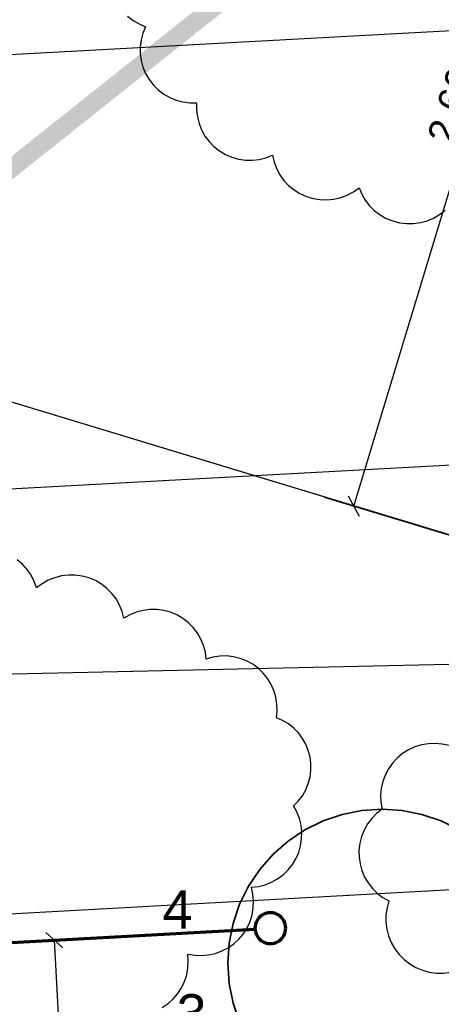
# Model space of a CAD drawing. Extents: x -779 to 790, y -208 to 633.
# Tile 140 of 232: x -214 to -186, y 440 to 504. Entities that reach past the tile are written whole.
import ezdxf
from ezdxf.lldxf.tags import DXFTag

# ---------------------------------------------------------------- set-up
doc = ezdxf.new("R2010")
doc.units = 0
doc.layers.get('0').update_dxf_attribs({"lineweight": 25})
for name, color, linetype, lineweight, true_color in [('01AFU Allgemein Bemaßung-A07F5V4RWF', 7, 'Continuous', 25, 0x848484), ('02 Raster Gebäude-A07F5V4QWF', 7, 'Continuous', 25, 0x848484), ('30 Baugrubenplanung - Bemaßung', 7, 'Continuous', 25, 0x848484), ('S_Abwasserschacht', 7, 'Continuous', 35, 0xffffff), ('S_Mass', 150, 'Continuous', 25, 0x007fff), ('S_Schmutzwasser_Grundleitung', 7, 'Continuous', 70, 0x7f5f00), ('X_Aenderungen', 6, 'Continuous', 25, 0xff00ff)]:
    doc.layers.add(name, color=color, linetype=linetype, lineweight=lineweight, true_color=true_color)
for name, color, linetype, lineweight in [('02 Raster Gebäude-A07F5V53WF', 7, 'Continuous', 13), ('X_Allgemein', 7, 'Continuous', 25), ('X_Text', 7, 'Continuous', 25)]:
    doc.layers.add(name, color=color, linetype=linetype, lineweight=lineweight)
doc.styles.get("Standard").update_dxf_attribs({"font": 'arial.ttf'})
tags = doc.linetypes.add('Raster-A07F5V4TWF', pattern=[0.2, 0.1, -0.05, 0, -0.05]).pattern_tags.tags
tags[10:11] = [DXFTag(74, 4), DXFTag(75, 0), DXFTag(340, '0'), DXFTag(46, 1.0), DXFTag(50, 0.0), DXFTag(44, 0.0), DXFTag(45, 0.0)]
tags[8:9] = [DXFTag(74, 4), DXFTag(75, 0), DXFTag(340, '0'), DXFTag(46, 1.0), DXFTag(50, 0.0), DXFTag(44, 0.0), DXFTag(45, 0.0)]
tags[6:7] = [DXFTag(74, 4), DXFTag(75, 0), DXFTag(340, '0'), DXFTag(46, 1.0), DXFTag(50, 0.0), DXFTag(44, 0.0), DXFTag(45, 0.0)]
tags[4:5] = [DXFTag(74, 4), DXFTag(75, 0), DXFTag(340, '0'), DXFTag(46, 1.0), DXFTag(50, 0.0), DXFTag(44, 0.0), DXFTag(45, 0.0)]
tags = doc.linetypes.add('Raster-A07F5V57WF', pattern=[0.2, 0.1, -0.05, 0, -0.05]).pattern_tags.tags
tags[10:11] = [DXFTag(74, 4), DXFTag(75, 0), DXFTag(340, '0'), DXFTag(46, 1.0), DXFTag(50, 0.0), DXFTag(44, 0.0), DXFTag(45, 0.0)]
tags[8:9] = [DXFTag(74, 4), DXFTag(75, 0), DXFTag(340, '0'), DXFTag(46, 1.0), DXFTag(50, 0.0), DXFTag(44, 0.0), DXFTag(45, 0.0)]
tags[6:7] = [DXFTag(74, 4), DXFTag(75, 0), DXFTag(340, '0'), DXFTag(46, 1.0), DXFTag(50, 0.0), DXFTag(44, 0.0), DXFTag(45, 0.0)]
tags[4:5] = [DXFTag(74, 4), DXFTag(75, 0), DXFTag(340, '0'), DXFTag(46, 1.0), DXFTag(50, 0.0), DXFTag(44, 0.0), DXFTag(45, 0.0)]

# ---------------------------------------------------------------- blocks, each defined once
blk = doc.blocks.new('Referenz-A07F5V4VWF', base_point=(-401.415, -176.34))
at = {"layer": '01AFU Allgemein Bemaßung-A07F5V4RWF', "color": 0, "lineweight": -2}
blk.add_line((-328.32, 439.376), (-145.976, 449.353), dxfattribs=at)
at = {"layer": '02 Raster Gebäude-A07F5V4QWF', "color": 0, "linetype": 'Raster-A07F5V4TWF', "lineweight": -2, "ltscale": 187.5}
blk.add_line((458.124, 274.957), (-306.446, 506.77), dxfattribs=at)
at = {"layer": '30 Baugrubenplanung - Bemaßung', "color": 0, "lineweight": -2}
for p, q in [((-354.266, 465.516), (240.225, 498.046)), ((-352.803, 458.112), (-144.1, 462.728))]:
    blk.add_line(p, q, dxfattribs=at)
blk = doc.blocks.new('Polylinie-A07F5V4XWF', base_point=(-290.566, 305.478))
at = {"color": 0, "linetype": 'ByBlock', "lineweight": -2, "ltscale": 0.25}
for points in [[(-251.434, 463.569), (-253.361, 463.569), (-156.341, 539.258)], [(-253.361, 463.569), (-156.341, 539.258), (-158.268, 539.258)]]:
    blk.add_solid(points, dxfattribs=at)
blk = doc.blocks.new('Referenz-A07F5V59WF', base_point=(-759.499, -206.186))
at = {"layer": '02 Raster Gebäude-A07F5V53WF', "color": 0, "linetype": 'Raster-A07F5V57WF', "ltscale": 117.000008}
blk.add_line((458.011, 274.994), (-306.417, 506.754), dxfattribs=at)
blk = doc.blocks.new('Maß-A07F5VB5WF', base_point=(-193.904, 463.859))
at = {"color": 0, "linetype": 'ByBlock', "lineweight": -2, "ltscale": 0.25}
for p, q in [((-178.469, 523.552), (-149.498, 514.769)), ((-176.908, 523.633), (-176.201, 522.31)), ((-191.99, 472.062), (-176.555, 522.972)), ((-192.343, 472.723), (-191.636, 471.401)), ((-193.904, 472.642), (-164.933, 463.859))]:
    blk.add_line(p, q, dxfattribs=at)
at = {"color": 0, "linetype": 'ByBlock', "lineweight": -2, "ltscale": 0.25, "insert": (-187.252, 495.96), "char_height": 1.8, "attachment_point": 1, "rotation": 73.13368}
blk.add_mtext('{\\fArial;2.66}', dxfattribs=at)
blk = doc.blocks.new('Maß-A07F5VB7WF', base_point=(-325.876, 493.279))
at = {"color": 0, "linetype": 'ByBlock', "lineweight": -2, "ltscale": 0.25}
blk.add_line((-325.337, 495.276), (-148.959, 504.929), dxfattribs=at)
blk = doc.blocks.new('Maß-A07F5VBNWF', base_point=(-213.408, 402.451))
at = {"color": 0, "linetype": 'ByBlock', "lineweight": -2, "ltscale": 0.25}
for p, q in [((-213.408, 443.795), (-201.426, 444.45)), ((-211.97, 444.404), (-210.853, 443.403)), ((-209.17, 402.952), (-211.411, 443.904)), ((-211.167, 402.842), (-199.185, 403.498)), ((-209.728, 403.452), (-208.611, 402.451))]:
    blk.add_line(p, q, dxfattribs=at)
at = {"color": 0, "linetype": 'ByBlock', "lineweight": -2, "ltscale": 0.25, "insert": (-208.023, 425.917), "char_height": 1.8, "attachment_point": 1, "rotation": 273.1327}
blk.add_mtext('{\\fArial;2.05}', dxfattribs=at)
blk = doc.blocks.new('Kreis-A07F5VCFWF', base_point=(-200.152, 432.395))
at = {"color": 0, "linetype": 'ByBlock', "lineweight": -2, "ltscale": 0.35}
for p, q in [((-191.457, 452.309), (-192.74, 452.054)), ((-190.152, 452.395), (-191.457, 452.309)), ((-188.847, 452.309), (-190.152, 452.395)), ((-187.564, 452.054), (-188.847, 452.309)), ((-193.979, 451.634), (-195.152, 451.055)), ((-192.74, 452.054), (-193.979, 451.634)), ((-186.325, 451.634), (-187.564, 452.054)), ((-185.152, 451.055), (-186.325, 451.634)), ((-195.152, 451.055), (-196.24, 450.328)), ((-184.064, 450.328), (-185.152, 451.055)), ((-196.24, 450.328), (-197.223, 449.466)), ((-183.081, 449.466), (-184.064, 450.328)), ((-197.223, 449.466), (-198.086, 448.482)), ((-182.218, 448.482), (-183.081, 449.466)), ((-198.086, 448.482), (-198.812, 447.395)), ((-181.492, 447.395), (-182.218, 448.482)), ((-198.812, 447.395), (-199.391, 446.222)), ((-180.913, 446.222), (-181.492, 447.395)), ((-199.391, 446.222), (-199.811, 444.983)), ((-180.493, 444.983), (-180.913, 446.222)), ((-199.811, 444.983), (-200.066, 443.7)), ((-180.238, 443.7), (-180.493, 444.983)), ((-200.066, 443.7), (-200.152, 442.395)), ((-180.152, 442.395), (-180.238, 443.7)), ((-200.152, 442.395), (-200.066, 441.09)), ((-180.238, 441.09), (-180.152, 442.395)), ((-200.066, 441.09), (-199.811, 439.807)), ((-180.493, 439.807), (-180.238, 441.09)), ((-199.811, 439.807), (-199.391, 438.568)), ((-180.913, 438.568), (-180.493, 439.807)), ((-199.391, 438.568), (-198.812, 437.395)), ((-181.492, 437.395), (-180.913, 438.568)), ((-198.812, 437.395), (-198.086, 436.307)), ((-182.218, 436.307), (-181.492, 437.395)), ((-198.086, 436.307), (-197.223, 435.324)), ((-183.081, 435.324), (-182.218, 436.307)), ((-197.223, 435.324), (-196.24, 434.461)), ((-184.064, 434.461), (-183.081, 435.324)), ((-196.24, 434.461), (-195.152, 433.735)), ((-185.152, 433.735), (-184.064, 434.461)), ((-195.152, 433.735), (-193.979, 433.156)), ((-193.979, 433.156), (-192.74, 432.736)), ((-187.564, 432.736), (-186.325, 433.156)), ((-186.325, 433.156), (-185.152, 433.735)), ((-192.74, 432.736), (-191.457, 432.48)), ((-191.457, 432.48), (-190.152, 432.395)), ((-190.152, 432.395), (-188.847, 432.48)), ((-188.847, 432.48), (-187.564, 432.736))]:
    blk.add_line(p, q, dxfattribs=at)
blk = doc.blocks.new('Revisionswolke-A07F5VCJWF', base_point=(-672.158, -64.455))
at = {"color": 0, "linetype": 'ByBlock', "lineweight": -2, "ltscale": 0.25}
for p, q in [((-213.486, 468.285), (-213.832, 468.578)), ((-213.181, 467.95), (-213.486, 468.285)), ((-212.922, 467.577), (-213.181, 467.95)), ((-212.715, 467.174), (-212.922, 467.577)), ((-212.562, 466.748), (-212.715, 467.174)), ((-212.201, 467.02), (-212.562, 466.748)), ((-211.807, 467.244), (-212.201, 467.02)), ((-211.388, 467.414), (-211.807, 467.244)), ((-210.95, 467.527), (-211.388, 467.414)), ((-210.501, 467.583), (-210.95, 467.527)), ((-210.049, 467.58), (-210.501, 467.583)), ((-209.6, 467.517), (-210.049, 467.58)), ((-209.164, 467.397), (-209.6, 467.517)), ((-208.748, 467.221), (-209.164, 467.397)), ((-208.357, 466.992), (-208.748, 467.221)), ((-208, 466.714), (-208.357, 466.992)), ((-207.683, 466.392), (-208, 466.714)), ((-207.41, 466.031), (-207.683, 466.392)), ((-207.186, 465.638), (-207.41, 466.031)), ((-207.016, 465.219), (-207.186, 465.638)), ((-206.902, 464.781), (-207.016, 465.219)), ((-206.095, 465.176), (-206.511, 465.005)), ((-205.659, 465.291), (-206.095, 465.176)), ((-205.213, 465.349), (-205.659, 465.291)), ((-204.763, 465.348), (-205.213, 465.349)), ((-204.316, 465.289), (-204.763, 465.348)), ((-203.882, 465.171), (-204.316, 465.289)), ((-203.466, 464.999), (-203.882, 465.171)), ((-206.511, 465.005), (-206.902, 464.781)), ((-203.076, 464.773), (-203.466, 464.999)), ((-202.719, 464.499), (-203.076, 464.773)), ((-202.401, 464.181), (-202.719, 464.499)), ((-202.127, 463.823), (-202.401, 464.181)), ((-201.901, 463.434), (-202.127, 463.823)), ((-201.729, 463.018), (-201.901, 463.434)), ((-201.612, 462.583), (-201.729, 463.018)), ((-201.553, 462.137), (-201.612, 462.583)), ((-201.122, 462.26), (-201.553, 462.137)), ((-200.679, 462.327), (-201.122, 462.26)), ((-200.232, 462.335), (-200.679, 462.327)), ((-199.787, 462.285), (-200.232, 462.335)), ((-199.352, 462.178), (-199.787, 462.285)), ((-198.935, 462.015), (-199.352, 462.178)), ((-198.543, 461.799), (-198.935, 462.015)), ((-198.182, 461.534), (-198.543, 461.799)), ((-197.858, 461.225), (-198.182, 461.534)), ((-197.577, 460.876), (-197.858, 461.225)), ((-197.345, 460.493), (-197.577, 460.876)), ((-197.164, 460.084), (-197.345, 460.493)), ((-197.037, 459.654), (-197.164, 460.084)), ((-196.968, 459.212), (-197.037, 459.654)), ((-197.003, 458.319), (-196.956, 458.764)), ((-196.956, 458.764), (-196.968, 459.212)), ((-196.602, 458.145), (-197.003, 458.319)), ((-196.227, 457.921), (-196.602, 458.145)), ((-195.883, 457.65), (-196.227, 457.921)), ((-195.577, 457.338), (-195.883, 457.65)), ((-195.314, 456.988), (-195.577, 457.338)), ((-195.099, 456.608), (-195.314, 456.988)), ((-194.934, 456.203), (-195.099, 456.608)), ((-194.823, 455.78), (-194.934, 456.203)), ((-194.767, 455.346), (-194.823, 455.78)), ((-194.824, 454.475), (-194.767, 454.909)), ((-194.767, 454.909), (-194.767, 455.346)), ((-194.936, 454.052), (-194.824, 454.475)), ((-195.319, 453.268), (-195.102, 453.648)), ((-195.102, 453.648), (-194.936, 454.052)), ((-195.889, 452.607), (-195.582, 452.919)), ((-195.582, 452.919), (-195.319, 453.268)), ((-195.674, 452.214), (-195.889, 452.607)), ((-195.512, 451.796), (-195.674, 452.214)), ((-195.406, 451.361), (-195.512, 451.796)), ((-195.357, 450.915), (-195.406, 451.361)), ((-195.434, 450.024), (-195.367, 450.467)), ((-195.367, 450.467), (-195.357, 450.915)), ((-195.559, 449.594), (-195.434, 450.024)), ((-195.97, 448.8), (-195.739, 449.183)), ((-195.739, 449.183), (-195.559, 449.594)), ((-196.572, 448.138), (-196.25, 448.449)), ((-196.25, 448.449), (-195.97, 448.8)), ((-197.325, 447.655), (-196.933, 447.872)), ((-196.933, 447.872), (-196.572, 448.138)), ((-198.621, 447.329), (-198.176, 447.381)), ((-198.523, 446.888), (-198.621, 447.329)), ((-198.176, 447.381), (-197.741, 447.49)), ((-197.741, 447.49), (-197.325, 447.655)), ((-198.483, 446.438), (-198.523, 446.888)), ((-198.58, 445.541), (-198.502, 445.986)), ((-198.502, 445.986), (-198.483, 446.438)), ((-198.716, 445.109), (-198.58, 445.541)), ((-199.148, 444.317), (-198.906, 444.699)), ((-198.906, 444.699), (-198.716, 445.109)), ((-199.771, 443.665), (-199.439, 443.971)), ((-199.439, 443.971), (-199.148, 444.317)), ((-200.542, 443.195), (-200.141, 443.404)), ((-200.141, 443.404), (-199.771, 443.665)), ((-202.755, 442.996), (-202.31, 442.919)), ((-202.719, 442.545), (-202.755, 442.996)), ((-202.31, 442.919), (-201.858, 442.9)), ((-201.858, 442.9), (-201.408, 442.941)), ((-201.408, 442.941), (-200.966, 443.039)), ((-200.966, 443.039), (-200.542, 443.195)), ((-202.824, 441.647), (-202.742, 442.092)), ((-202.742, 442.092), (-202.719, 442.545)), ((-202.963, 441.216), (-202.824, 441.647)), ((-203.404, 440.426), (-203.157, 440.806)), ((-203.157, 440.806), (-202.963, 441.216)), ((-203.697, 440.081), (-203.404, 440.426)), ((-204.406, 439.52), (-204.033, 439.777)), ((-204.033, 439.777), (-203.697, 440.081))]:
    blk.add_line(p, q, dxfattribs=at)
blk = doc.blocks.new('Revisionswolke-A07F5VFVWF', base_point=(-191.647, 436.133))
at = {"color": 0, "linetype": 'ByBlock', "lineweight": -2, "ltscale": 0.25}
for p, q in [((-177.582, 459.364), (-178.03, 459.234)), ((-177.121, 459.433), (-177.582, 459.364)), ((-176.655, 459.442), (-177.121, 459.433)), ((-176.192, 459.389), (-176.655, 459.442)), ((-175.74, 459.275), (-176.192, 459.389)), ((-183.628, 458.777), (-184.054, 458.592)), ((-183.181, 458.903), (-183.628, 458.777)), ((-182.722, 458.97), (-183.181, 458.903)), ((-182.258, 458.976), (-182.722, 458.97)), ((-181.797, 458.92), (-182.258, 458.976)), ((-181.347, 458.804), (-181.797, 458.92)), ((-180.917, 458.631), (-181.347, 458.804)), ((-178.855, 458.803), (-179.218, 458.511)), ((-178.457, 459.046), (-178.855, 458.803)), ((-178.03, 459.234), (-178.457, 459.046)), ((-175.306, 459.102), (-175.74, 459.275)), ((-174.9, 458.875), (-175.306, 459.102)), ((-174.527, 458.595), (-174.9, 458.875)), ((-171.207, 458.671), (-171.671, 458.619)), ((-170.741, 458.663), (-171.207, 458.671)), ((-170.28, 458.593), (-170.741, 458.663)), ((-184.815, 458.065), (-185.137, 457.73)), ((-184.452, 458.354), (-184.815, 458.065)), ((-184.054, 458.592), (-184.452, 458.354)), ((-180.513, 458.402), (-180.917, 458.631)), ((-180.143, 458.121), (-180.513, 458.402)), ((-179.813, 457.795), (-180.143, 458.121)), ((-179.539, 458.172), (-179.813, 457.795)), ((-179.218, 458.511), (-179.539, 458.172)), ((-174.194, 458.269), (-174.527, 458.595)), ((-173.907, 457.901), (-174.194, 458.269)), ((-172.964, 458.105), (-173.337, 457.825)), ((-172.557, 458.333), (-172.964, 458.105)), ((-172.123, 458.505), (-172.557, 458.333)), ((-171.671, 458.619), (-172.123, 458.505)), ((-169.832, 458.462), (-170.28, 458.593)), ((-169.405, 458.274), (-169.832, 458.462)), ((-169.007, 458.031), (-169.405, 458.274)), ((-168.644, 457.738), (-169.007, 458.031)), ((-185.137, 457.73), (-185.412, 457.356)), ((-173.67, 457.499), (-173.907, 457.901)), ((-173.337, 457.825), (-173.67, 457.499)), ((-168.323, 457.4), (-168.644, 457.738)), ((-168.049, 457.022), (-168.323, 457.4)), ((-185.636, 456.949), (-185.804, 456.517)), ((-185.412, 457.356), (-185.636, 456.949)), ((-167.828, 456.611), (-168.049, 457.022)), ((-166.423, 456.802), (-166.863, 456.648)), ((-165.967, 456.897), (-166.423, 456.802)), ((-165.502, 456.93), (-165.967, 456.897)), ((-165.037, 456.902), (-165.502, 456.93)), ((-164.58, 456.813), (-165.037, 456.902)), ((-164.138, 456.664), (-164.58, 456.813)), ((-188.436, 456.24), (-188.819, 455.999)), ((-188.026, 456.43), (-188.436, 456.24)), ((-187.593, 456.564), (-188.026, 456.43)), ((-187.148, 456.64), (-187.593, 456.564)), ((-186.696, 456.658), (-187.148, 456.64)), ((-186.245, 456.617), (-186.696, 456.658)), ((-185.804, 456.517), (-186.245, 456.617)), ((-167.663, 456.175), (-167.828, 456.611)), ((-167.279, 456.438), (-167.663, 456.175)), ((-166.863, 456.648), (-167.279, 456.438)), ((-163.72, 456.459), (-164.138, 456.664)), ((-163.332, 456.2), (-163.72, 456.459)), ((-162.983, 455.892), (-163.332, 456.2)), ((-189.167, 455.71), (-189.474, 455.378)), ((-188.819, 455.999), (-189.167, 455.71)), ((-162.676, 455.541), (-162.983, 455.892)), ((-162.419, 455.153), (-162.676, 455.541)), ((-189.736, 455.009), (-189.946, 454.609)), ((-189.474, 455.378), (-189.736, 455.009)), ((-162.215, 454.734), (-162.419, 455.153)), ((-190.103, 454.184), (-190.204, 453.743)), ((-189.946, 454.609), (-190.103, 454.184)), ((-162.068, 454.292), (-162.215, 454.734)), ((-161.981, 453.834), (-162.068, 454.292)), ((-190.204, 453.743), (-190.245, 453.293)), ((-161.539, 453.968), (-161.981, 453.834)), ((-161.084, 454.044), (-161.539, 453.968)), ((-160.623, 454.059), (-161.084, 454.044)), ((-160.163, 454.013), (-160.623, 454.059)), ((-159.714, 453.907), (-160.163, 454.013)), ((-159.283, 453.743), (-159.714, 453.907)), ((-158.877, 453.524), (-159.283, 453.743)), ((-190.245, 453.293), (-190.228, 452.841)), ((-158.503, 453.254), (-158.877, 453.524)), ((-158.168, 452.936), (-158.503, 453.254)), ((-157.877, 452.578), (-158.168, 452.936)), ((-190.152, 452.395), (-190.506, 452.116)), ((-190.228, 452.841), (-190.152, 452.395)), ((-157.636, 452.184), (-157.877, 452.578)), ((-190.821, 451.794), (-191.091, 451.434)), ((-190.506, 452.116), (-190.821, 451.794)), ((-157.449, 451.762), (-157.636, 452.184)), ((-157.319, 451.319), (-157.449, 451.762)), ((-191.312, 451.041), (-191.48, 450.623)), ((-191.091, 451.434), (-191.312, 451.041)), ((-157.248, 450.863), (-157.319, 451.319)), ((-191.48, 450.623), (-191.592, 450.186)), ((-157.289, 449.943), (-157.238, 450.402)), ((-157.238, 450.402), (-157.248, 450.863)), ((-191.592, 450.186), (-191.647, 449.739)), ((-191.647, 449.739), (-191.642, 449.289)), ((-156.954, 449.673), (-157.289, 449.943)), ((-191.642, 449.289), (-191.579, 448.842)), ((-156.658, 449.361), (-156.954, 449.673)), ((-156.403, 449.015), (-156.658, 449.361)), ((-191.579, 448.842), (-191.459, 448.408)), ((-156.195, 448.638), (-156.403, 449.015)), ((-156.038, 448.239), (-156.195, 448.638)), ((-191.459, 448.408), (-191.282, 447.994)), ((-191.282, 447.994), (-191.054, 447.605)), ((-155.932, 447.822), (-156.038, 448.239)), ((-155.881, 447.395), (-155.932, 447.822)), ((-191.054, 447.605), (-190.776, 447.25)), ((-190.776, 447.25), (-190.455, 446.934)), ((-155.885, 446.965), (-155.881, 447.395)), ((-190.455, 446.934), (-190.095, 446.663)), ((-190.095, 446.663), (-189.703, 446.441)), ((-156.057, 446.124), (-155.944, 446.539)), ((-155.944, 446.539), (-155.885, 446.965)), ((-189.829, 445.996), (-189.895, 445.538)), ((-189.703, 446.441), (-189.829, 445.996)), ((-156.222, 445.727), (-156.057, 446.124)), ((-189.895, 445.538), (-189.901, 445.076)), ((-156.697, 445.013), (-156.437, 445.355)), ((-156.437, 445.355), (-156.222, 445.727)), ((-189.901, 445.076), (-189.845, 444.617)), ((-189.845, 444.617), (-189.73, 444.169)), ((-157.338, 444.442), (-156.999, 444.707)), ((-156.999, 444.707), (-156.697, 445.013)), ((-189.73, 444.169), (-189.557, 443.74)), ((-157.708, 444.223), (-157.338, 444.442)), ((-157.661, 443.763), (-157.708, 444.223)), ((-189.557, 443.74), (-189.329, 443.338)), ((-189.329, 443.338), (-189.05, 442.969)), ((-157.675, 443.301), (-157.661, 443.763)), ((-189.05, 442.969), (-188.725, 442.64)), ((-157.883, 442.401), (-157.749, 442.844)), ((-157.749, 442.844), (-157.675, 443.301)), ((-188.725, 442.64), (-188.359, 442.357)), ((-188.359, 442.357), (-187.96, 442.124)), ((-187.96, 442.124), (-187.533, 441.946)), ((-158.074, 441.98), (-157.883, 442.401)), ((-187.533, 441.946), (-187.087, 441.825)), ((-187.087, 441.825), (-186.628, 441.764)), ((-186.628, 441.764), (-186.166, 441.764)), ((-186.166, 441.764), (-185.707, 441.825)), ((-185.707, 441.825), (-185.668, 441.361)), ((-158.613, 441.23), (-158.319, 441.587)), ((-158.319, 441.587), (-158.074, 441.98)), ((-185.668, 441.361), (-185.568, 440.907)), ((-185.568, 440.907), (-185.41, 440.47)), ((-159.329, 440.646), (-158.952, 440.914)), ((-158.952, 440.914), (-158.613, 441.23)), ((-185.41, 440.47), (-185.195, 440.058)), ((-162.545, 439.91), (-162.443, 440.364)), ((-162.443, 440.364), (-162.002, 440.225)), ((-162.002, 440.225), (-161.546, 440.145)), ((-161.546, 440.145), (-161.084, 440.126)), ((-161.084, 440.126), (-160.623, 440.168)), ((-160.623, 440.168), (-160.172, 440.27)), ((-160.172, 440.27), (-159.738, 440.43)), ((-159.738, 440.43), (-159.329, 440.646)), ((-185.195, 440.058), (-184.927, 439.677)), ((-184.927, 439.677), (-184.612, 439.335)), ((-162.706, 439.473), (-162.545, 439.91)), ((-184.612, 439.335), (-184.254, 439.038)), ((-184.254, 439.038), (-183.861, 438.79)), ((-180.719, 438.685), (-180.31, 438.906)), ((-180.31, 438.906), (-180.14, 438.473)), ((-163.193, 438.682), (-162.923, 439.061)), ((-162.923, 439.061), (-162.706, 439.473)), ((-183.861, 438.79), (-183.438, 438.596)), ((-183.438, 438.596), (-182.993, 438.46)), ((-182.993, 438.46), (-182.534, 438.383)), ((-182.534, 438.383), (-182.07, 438.368)), ((-182.07, 438.368), (-181.607, 438.414)), ((-181.607, 438.414), (-181.154, 438.52)), ((-181.154, 438.52), (-180.719, 438.685)), ((-180.14, 438.473), (-179.915, 438.066)), ((-163.869, 438.045), (-163.51, 438.341)), ((-163.51, 438.341), (-163.193, 438.682)), ((-179.915, 438.066), (-179.638, 437.693)), ((-179.638, 437.693), (-179.314, 437.359)), ((-174.633, 437.321), (-174.304, 437.65)), ((-174.304, 437.65), (-174.015, 437.286)), ((-168.68, 437.419), (-168.41, 437.797)), ((-168.41, 437.797), (-168.191, 438.208)), ((-168.191, 438.208), (-167.816, 437.933)), ((-167.816, 437.933), (-167.407, 437.71)), ((-167.407, 437.71), (-166.973, 437.542)), ((-165.133, 437.473), (-164.688, 437.607)), ((-164.688, 437.607), (-164.264, 437.799)), ((-164.264, 437.799), (-163.869, 438.045)), ((-179.314, 437.359), (-178.949, 437.071)), ((-178.949, 437.071), (-178.549, 436.833)), ((-175.406, 436.808), (-175.003, 437.039)), ((-175.003, 437.039), (-174.633, 437.321)), ((-174.015, 437.286), (-173.68, 436.963)), ((-173.68, 436.963), (-173.306, 436.686)), ((-169.359, 436.785), (-168.999, 437.079)), ((-168.999, 437.079), (-168.68, 437.419)), ((-166.973, 437.542), (-166.521, 437.434)), ((-166.521, 437.434), (-166.058, 437.386)), ((-166.058, 437.386), (-165.593, 437.399)), ((-165.593, 437.399), (-165.133, 437.473)), ((-178.549, 436.833), (-178.122, 436.65)), ((-178.122, 436.65), (-177.674, 436.525)), ((-177.674, 436.525), (-177.213, 436.46)), ((-177.213, 436.46), (-176.748, 436.456)), ((-176.748, 436.456), (-176.287, 436.514)), ((-176.287, 436.514), (-175.837, 436.632)), ((-175.837, 436.632), (-175.406, 436.808)), ((-173.306, 436.686), (-172.898, 436.462)), ((-172.898, 436.462), (-172.464, 436.293)), ((-170.625, 436.217), (-170.179, 436.35)), ((-170.179, 436.35), (-169.755, 436.54)), ((-169.755, 436.54), (-169.359, 436.785)), ((-172.464, 436.293), (-172.012, 436.183)), ((-172.012, 436.183), (-171.55, 436.133)), ((-171.55, 436.133), (-171.085, 436.144)), ((-171.085, 436.144), (-170.625, 436.217))]:
    blk.add_line(p, q, dxfattribs=at)
blk = doc.blocks.new('Revisionswolke-A07F5VFZWF', base_point=(-208.025, 489.403))
at = {"color": 0, "linetype": 'ByBlock', "lineweight": -2, "ltscale": 0.25}
for p, q in [((-206.658, 503.852), (-206.305, 503.571)), ((-206.305, 503.571), (-205.918, 503.338)), ((-205.918, 503.338), (-205.505, 503.157)), ((-205.674, 502.741), (-205.787, 502.307)), ((-205.505, 503.157), (-205.674, 502.741)), ((-205.787, 502.307), (-205.843, 501.861)), ((-205.843, 501.861), (-205.841, 501.412)), ((-205.841, 501.412), (-205.78, 500.967)), ((-205.78, 500.967), (-205.662, 500.534)), ((-205.662, 500.534), (-205.488, 500.119)), ((-205.488, 500.119), (-205.262, 499.731)), ((-205.262, 499.731), (-204.988, 499.376)), ((-204.988, 499.376), (-204.669, 499.059)), ((-204.669, 499.059), (-204.312, 498.787)), ((-204.312, 498.787), (-203.923, 498.563)), ((-203.923, 498.563), (-203.508, 498.392)), ((-203.508, 498.392), (-203.074, 498.276)), ((-203.074, 498.276), (-202.628, 498.218)), ((-202.628, 498.218), (-202.179, 498.218)), ((-202.179, 498.218), (-202.186, 497.767)), ((-202.186, 497.767), (-202.133, 497.319)), ((-202.133, 497.319), (-202.023, 496.881)), ((-202.023, 496.881), (-201.857, 496.462)), ((-201.857, 496.462), (-201.637, 496.068)), ((-201.637, 496.068), (-201.368, 495.706)), ((-201.368, 495.706), (-201.054, 495.382)), ((-201.054, 495.382), (-200.7, 495.102)), ((-200.7, 495.102), (-200.313, 494.87)), ((-200.313, 494.87), (-199.899, 494.691)), ((-199.899, 494.691), (-199.466, 494.567)), ((-199.466, 494.567), (-199.02, 494.501)), ((-199.02, 494.501), (-198.569, 494.493)), ((-198.569, 494.493), (-198.12, 494.545)), ((-198.12, 494.545), (-197.683, 494.654)), ((-197.683, 494.654), (-197.263, 494.819)), ((-197.263, 494.819), (-197.16, 494.378)), ((-197.16, 494.378), (-197, 493.954)), ((-197, 493.954), (-196.785, 493.554)), ((-196.785, 493.554), (-196.521, 493.186)), ((-196.521, 493.186), (-196.211, 492.855)), ((-196.211, 492.855), (-195.86, 492.568)), ((-195.86, 492.568), (-195.475, 492.329)), ((-192.011, 492.447), (-191.643, 492.711)), ((-191.643, 492.711), (-191.467, 492.293)), ((-195.475, 492.329), (-195.061, 492.142)), ((-195.061, 492.142), (-194.627, 492.011)), ((-194.627, 492.011), (-194.18, 491.938)), ((-194.18, 491.938), (-193.727, 491.924)), ((-193.727, 491.924), (-193.276, 491.969)), ((-193.276, 491.969), (-192.834, 492.072)), ((-192.834, 492.072), (-192.41, 492.233)), ((-192.41, 492.233), (-192.011, 492.447)), ((-191.467, 492.293), (-191.237, 491.901)), ((-191.237, 491.901), (-190.959, 491.543)), ((-190.959, 491.543), (-190.636, 491.224)), ((-186.42, 490.975), (-186.062, 491.253)), ((-190.636, 491.224), (-190.275, 490.95)), ((-190.275, 490.95), (-189.88, 490.725)), ((-189.88, 490.725), (-189.46, 490.554)), ((-187.23, 490.569), (-186.811, 490.745)), ((-186.811, 490.745), (-186.42, 490.975)), ((-189.46, 490.554), (-189.021, 490.44)), ((-189.021, 490.44), (-188.57, 490.383)), ((-188.57, 490.383), (-188.117, 490.386)), ((-188.117, 490.386), (-187.667, 490.448)), ((-187.667, 490.448), (-187.23, 490.569))]:
    blk.add_line(p, q, dxfattribs=at)

msp = doc.modelspace()

# ---------------------------------------------------------------- linework, layer by layer
at = {"layer": 'S_Schmutzwasser_Grundleitung', "color": 54, "true_color": 0xb2b200}
for p, q in [((-198.189, 445.28), (-198.262, 445.171)), ((-198.103, 445.378), (-198.189, 445.28)), ((-198.005, 445.464), (-198.103, 445.378)), ((-197.896, 445.537), (-198.005, 445.464)), ((-197.779, 445.595), (-197.896, 445.537)), ((-197.655, 445.637), (-197.779, 445.595)), ((-197.526, 445.662), (-197.655, 445.637)), ((-197.396, 445.671), (-197.526, 445.662)), ((-197.265, 445.662), (-197.396, 445.671)), ((-197.137, 445.637), (-197.265, 445.662)), ((-197.013, 445.595), (-197.137, 445.637)), ((-196.896, 445.537), (-197.013, 445.595)), ((-196.787, 445.464), (-196.896, 445.537)), ((-196.689, 445.378), (-196.787, 445.464)), ((-196.603, 445.28), (-196.689, 445.378)), ((-196.53, 445.171), (-196.603, 445.28)), ((-364.048, 435.55), (-198.394, 444.616)), ((-198.387, 444.801), (-198.396, 444.671)), ((-198.396, 444.671), (-198.387, 444.54)), ((-198.362, 444.93), (-198.387, 444.801)), ((-198.32, 445.054), (-198.362, 444.93)), ((-198.262, 445.171), (-198.32, 445.054)), ((-196.472, 445.054), (-196.53, 445.171)), ((-196.43, 444.93), (-196.472, 445.054)), ((-196.404, 444.801), (-196.43, 444.93)), ((-196.396, 444.671), (-196.404, 444.801)), ((-196.404, 444.54), (-196.396, 444.671)), ((-198.387, 444.54), (-198.362, 444.412)), ((-198.362, 444.412), (-198.32, 444.288)), ((-198.32, 444.288), (-198.262, 444.171)), ((-198.262, 444.171), (-198.189, 444.062)), ((-198.189, 444.062), (-198.103, 443.964)), ((-198.103, 443.964), (-198.005, 443.878)), ((-196.787, 443.878), (-196.689, 443.964)), ((-196.689, 443.964), (-196.603, 444.062)), ((-196.603, 444.062), (-196.53, 444.171)), ((-196.53, 444.171), (-196.472, 444.288)), ((-196.472, 444.288), (-196.43, 444.412)), ((-196.43, 444.412), (-196.404, 444.54)), ((-198.005, 443.878), (-197.896, 443.805)), ((-197.896, 443.805), (-197.779, 443.747)), ((-197.779, 443.747), (-197.655, 443.705)), ((-197.655, 443.705), (-197.526, 443.679)), ((-197.526, 443.679), (-197.396, 443.671)), ((-197.396, 443.671), (-197.265, 443.679)), ((-197.265, 443.679), (-197.137, 443.705)), ((-197.137, 443.705), (-197.013, 443.747)), ((-197.013, 443.747), (-196.896, 443.805)), ((-196.896, 443.805), (-196.787, 443.878))]:
    msp.add_line(p, q, dxfattribs=at)

# ---------------------------------------------------------------- block references
at = {"color": 8, "lineweight": 25, "ltscale": 1250, "true_color": 0x808080}
msp.add_blockref('Referenz-A07F5V59WF', (-759.499, -206.186), dxfattribs=at)
at = {"color": 8, "lineweight": 25, "ltscale": 12.5, "true_color": 0x808080}
msp.add_blockref('Referenz-A07F5V4VWF', (-401.415, -176.34), dxfattribs=at)
at = {"layer": 'S_Abwasserschacht', "ltscale": 0.35}
msp.add_blockref('Kreis-A07F5VCFWF', (-200.152, 432.395), dxfattribs=at)
at = {"layer": 'S_Mass', "ltscale": 0.25}
for name, p in [('Maß-A07F5VB5WF', (-193.904, 463.859)), ('Maß-A07F5VB7WF', (-325.876, 493.279)), ('Maß-A07F5VBNWF', (-213.408, 402.451))]:
    msp.add_blockref(name, p, dxfattribs=at)
at = {"layer": 'X_Aenderungen', "ltscale": 0.25}
for name, p in [('Revisionswolke-A07F5VFZWF', (-208.025, 489.403)), ('Revisionswolke-A07F5VCJWF', (-672.158, -64.455)), ('Revisionswolke-A07F5VFVWF', (-191.647, 436.133))]:
    msp.add_blockref(name, p, dxfattribs=at)
at = {"layer": 'X_Allgemein', "color": 1, "ltscale": 0.25, "true_color": 0xff0000}
msp.add_blockref('Polylinie-A07F5V4XWF', (-290.566, 305.478), dxfattribs=at)

# ---------------------------------------------------------------- texts
at = {"layer": 'X_Text', "ltscale": 0.25, "char_height": 2.5, "attachment_point": 1}
for s, insert in [('{\\fArial;4}', (-204.394, 447.136)), ('{\\fArial;3}', (-203.479, 440.393))]:
    msp.add_mtext(s, dxfattribs=dict(at, insert=insert))

doc.saveas('drawing.dxf')
